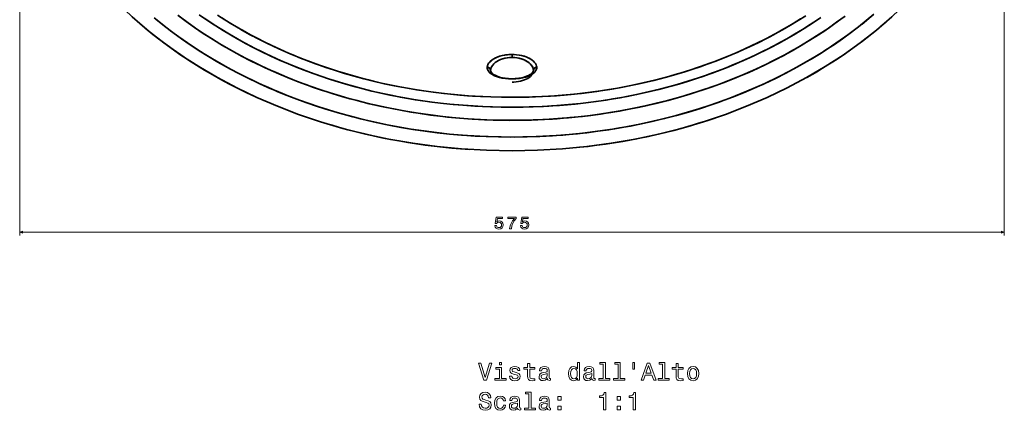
# Model space of a CAD drawing. Extents: x 307 to 1725, y 54 to 1408.
# Tile 1 of 8: x 307 to 882, y 54 to 282. Entities that reach past the tile are written whole.
import ezdxf

# ---------------------------------------------------------------- set-up
doc = ezdxf.new("R2010")
doc.units = 0

msp = doc.modelspace()

# ---------------------------------------------------------------- linework, layer by layer
at = {"color": 7, "lineweight": 13}
for p, q in [((307, 418.5), (307, 155.99)), ((882, 418.5), (882, 155.99)), ((307, 157.99), (882, 157.99))]:
    msp.add_line(p, q, dxfattribs=at)
at = {"color": 7, "lineweight": 35, "ltscale": 0.043268}
msp.add_line((594.5, 261.73), (594.5, 260), dxfattribs=at)
msp.add_line((594.5, 261.73), (594.5, 260), dxfattribs=at)
at = {"color": 7, "lineweight": 35, "ltscale": 0.000993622}
msp.add_line((542.31, 234.68), (542.35, 234.67), dxfattribs=at)
at = {"color": 7, "lineweight": 35, "ltscale": 0.000848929}
msp.add_line((542.31, 234.68), (542.34, 234.67), dxfattribs=at)
at = {"color": 7, "lineweight": 35}
for points in [[(805.82, 285.14), (801.4, 281.44), (796.88, 277.83), (792.26, 274.32), (787.54, 270.9), (782.74, 267.58), (777.84, 264.35), (775.01, 262.56), (772.16, 260.79), (769.27, 259.05), (766.36, 257.34), (760.47, 254.03), (754.48, 250.84), (748.4, 247.78), (742.24, 244.85), (735.99, 242.04), (729.66, 239.37), (723.25, 236.82), (716.78, 234.41), (710.25, 232.13), (703.66, 229.98), (697.01, 227.96), (690.31, 226.07), (683.56, 224.31), (676.77, 222.69), (669.93, 221.2), (663.64, 219.95), (657.32, 218.81), (650.97, 217.78), (644.6, 216.86), (638.21, 216.05), (631.8, 215.36), (627.95, 214.99), (624.1, 214.67), (620.24, 214.38), (616.37, 214.14), (608.64, 213.77), (600.89, 213.55), (593.72, 213.5), (586.55, 213.58), (579.38, 213.8), (572.23, 214.16), (565.08, 214.65), (557.94, 215.28), (550.83, 216.05), (543.73, 216.95), (536.66, 217.99), (529.62, 219.17), (522.61, 220.48), (515.53, 221.95), (508.49, 223.57), (501.5, 225.32), (494.56, 227.22), (487.66, 229.26), (480.83, 231.43), (474.06, 233.75), (467.35, 236.21), (460.71, 238.81), (457.41, 240.17), (454.12, 241.56), (450.89, 242.98), (447.67, 244.43), (443.4, 246.42), (439.17, 248.48), (434.97, 250.6), (429.79, 253.34), (424.68, 256.17), (419.64, 259.1), (414.68, 262.12), (409.79, 265.24), (404.99, 268.45), (399.97, 271.96), (395.06, 275.58), (390.25, 279.3), (385.55, 283.13)], [(386.69, 282.19), (391.51, 278.31), (396.45, 274.54), (401.48, 270.89), (406.62, 267.34), (411.85, 263.91), (417.17, 260.59), (422.77, 257.27), (428.45, 254.07), (434.22, 250.99), (440.07, 248.04), (445.99, 245.2), (451.99, 242.49), (458.05, 239.9), (464.17, 237.43), (470.35, 235.09), (475.97, 233.08), (481.62, 231.17), (487.32, 229.36), (493.05, 227.65), (498.81, 226.04), (502.44, 225.08), (506.07, 224.16), (513.37, 222.43), (520.72, 220.86), (528.1, 219.44), (535.53, 218.17), (543, 217.05), (550.49, 216.09), (558, 215.28), (565.53, 214.62), (573.08, 214.11), (580.63, 213.76), (588.2, 213.55), (595.76, 213.5), (603.33, 213.6), (610.7, 213.85), (618.07, 214.24), (625.42, 214.77), (632.76, 215.45), (640.08, 216.28), (647.38, 217.25), (654.65, 218.36), (661.89, 219.62), (669.1, 221.03), (676.28, 222.58), (683.41, 224.28), (690.5, 226.12), (697.53, 228.11), (704.52, 230.25), (711.44, 232.53), (714.89, 233.73), (718.32, 234.97), (721.72, 236.24), (725.1, 237.54), (731.66, 240.2), (738.15, 243), (741.37, 244.45), (744.57, 245.94), (747.74, 247.46), (750.89, 249.01), (756.1, 251.68), (761.24, 254.45), (766.32, 257.32), (771.33, 260.28), (776.27, 263.34), (781.12, 266.5), (786.19, 269.96), (791.17, 273.52), (796.04, 277.19), (800.82, 280.96), (805.48, 284.84)], [(789.03, 284.12), (784.1, 280.46), (779.07, 276.91), (773.94, 273.47), (768.72, 270.15), (763.42, 266.94), (758.03, 263.85), (753.09, 261.15), (748.09, 258.54), (743.03, 256.03), (737.91, 253.61), (732.74, 251.28), (728.39, 249.42), (724.01, 247.62), (719.6, 245.89), (716.27, 244.63), (712.93, 243.4), (706.19, 241.07), (699.4, 238.88), (692.55, 236.84), (685.65, 234.94), (678.7, 233.18), (671.71, 231.57), (664.69, 230.1), (657.63, 228.78), (650.54, 227.6), (643.15, 226.52), (635.74, 225.6), (628.31, 224.83), (620.86, 224.22), (613.4, 223.76), (605.93, 223.45), (598.46, 223.29), (590.98, 223.29), (583.5, 223.43), (576.03, 223.74), (568.74, 224.18), (561.46, 224.76), (554.19, 225.5), (546.94, 226.38), (539.71, 227.41), (532.51, 228.58), (525.34, 229.9), (518.21, 231.37), (511.11, 232.99), (504.06, 234.75), (497.05, 236.67), (490.1, 238.73), (486.64, 239.82), (483.2, 240.94), (478.63, 242.5), (474.09, 244.12), (469.58, 245.82), (463.1, 248.39), (456.69, 251.1), (453.51, 252.51), (450.34, 253.96), (447.21, 255.43), (444.1, 256.94), (438.96, 259.54), (433.87, 262.24), (428.85, 265.04), (423.89, 267.94), (419.01, 270.93), (414.21, 274.03), (409.18, 277.42), (404.25, 280.93), (399.42, 284.55)], [(399.59, 284.41), (404.57, 280.7), (409.65, 277.1), (414.84, 273.61), (420.11, 270.25), (425.48, 267), (430.99, 263.83), (436.59, 260.78), (442.27, 257.85), (448.02, 255.05), (453.84, 252.36), (459.72, 249.79), (465.66, 247.35), (471.67, 245.02), (477.2, 243), (482.78, 241.08), (488.4, 239.26), (494.06, 237.53), (499.75, 235.91), (503.32, 234.95), (506.9, 234.02), (510.5, 233.13), (514.12, 232.28), (521.37, 230.7), (528.42, 229.32), (535.5, 228.07), (542.62, 226.97), (549.75, 226.02), (556.91, 225.21), (564.08, 224.54), (571.27, 224.01), (578.47, 223.62), (585.68, 223.38), (593.3, 223.27), (600.92, 223.33), (608.54, 223.54), (616.16, 223.91), (623.76, 224.44), (627.56, 224.77), (631.36, 225.13), (635.14, 225.53), (638.92, 225.98), (645.62, 226.87), (652.31, 227.88), (658.97, 229.02), (665.61, 230.29), (672.21, 231.68), (678.78, 233.2), (685.32, 234.85), (691.81, 236.63), (698.26, 238.53), (704.84, 240.62), (711.37, 242.85), (717.84, 245.21), (724.25, 247.71), (730.59, 250.35), (736.86, 253.13), (743.05, 256.04), (746.12, 257.55), (749.16, 259.09), (753.19, 261.2), (757.18, 263.37), (761.12, 265.6), (766.54, 268.81), (771.87, 272.13), (777.11, 275.57), (782.26, 279.13), (787.3, 282.81)], [(594.5, 230.94), (588.19, 230.99), (581.87, 231.15), (577.29, 231.33), (572.7, 231.58), (568.12, 231.88), (563.54, 232.23), (558.15, 232.73), (552.77, 233.31), (547.94, 233.9), (542.41, 234.66), (538.04, 235.33), (533.69, 236.05), (529.27, 236.84), (524.85, 237.69), (518.99, 238.92), (512.59, 240.38), (507.53, 241.63), (501.89, 243.13), (496.29, 244.73), (490.74, 246.42), (487.29, 247.52), (482.83, 249.02), (478.4, 250.58), (473.06, 252.57), (469.12, 254.1), (463.93, 256.23), (458.73, 258.47), (453.69, 260.76), (448.69, 263.15), (443.75, 265.63), (438.92, 268.17), (434.16, 270.79), (429.53, 273.47), (424.96, 276.24), (420.51, 279.06), (416.13, 281.97), (411.87, 284.92)], [(415.1, 282.67), (418.32, 280.5), (421.58, 278.37), (425.78, 275.74), (430.03, 273.18), (434.32, 270.7), (438.72, 268.27), (444.15, 265.42), (449.64, 262.68), (453.38, 260.9), (457.17, 259.17), (461.01, 257.47), (464.86, 255.84), (470.76, 253.46), (476.77, 251.18), (482.85, 249.02), (487.96, 247.31), (491.03, 246.33), (496.97, 244.53), (502.95, 242.84), (508.98, 241.27), (512.73, 240.35), (517.88, 239.16), (523.06, 238.05), (527.47, 237.18), (531.89, 236.36), (537.1, 235.48), (542.34, 234.67), (547.6, 233.95), (554.4, 233.13), (560.17, 232.54), (565.94, 232.04), (571.73, 231.64), (577.5, 231.32), (583.19, 231.11), (588.85, 230.98), (594.5, 230.94)], [(594.5, 236.71), (588.29, 236.76), (582.06, 236.92), (577.54, 237.1), (573, 237.34), (568.47, 237.64), (563.95, 238), (558.61, 238.5), (553.28, 239.08), (548.52, 239.67), (543.1, 240.42), (538.79, 241.08), (534.5, 241.8), (530.11, 242.59), (525.73, 243.44), (519.9, 244.66), (513.57, 246.12), (510.73, 246.82), (504.61, 248.41), (498.54, 250.12), (492.53, 251.95), (489.13, 253.04), (484.39, 254.63), (479.68, 256.3), (475.7, 257.78), (473.08, 258.78), (469.19, 260.34), (465.32, 261.94), (460.17, 264.18), (455.5, 266.31), (450.88, 268.53), (446.3, 270.82), (441.78, 273.2), (437.07, 275.8), (435.9, 276.46), (431.34, 279.12), (426.85, 281.87), (422.5, 284.66)], [(594.5, 236.71), (588.36, 236.76), (582.2, 236.91), (576.02, 237.18), (571.49, 237.44), (566.97, 237.76), (560.86, 238.28), (554.76, 238.91), (548.72, 239.64), (542.73, 240.48), (536.77, 241.41), (530.19, 242.57), (528, 242.99), (522.14, 244.18), (518.21, 245.04), (514.28, 245.95), (507.89, 247.54), (502.26, 249.06), (496.67, 250.68), (490.29, 252.66), (485.84, 254.13), (482.1, 255.43), (476.77, 257.37), (470.95, 259.62), (466.47, 261.45), (463.93, 262.53), (458.83, 264.78), (453.81, 267.11), (449.72, 269.1), (445.68, 271.15), (441.67, 273.26), (437.11, 275.77), (434.92, 277.02), (429.92, 279.98), (424.98, 283.05)], [(594.5, 236.71), (597.05, 236.71), (604.47, 236.84), (611.92, 237.12), (615.84, 237.34), (620.41, 237.64), (624.97, 238), (631.08, 238.57), (637.15, 239.25), (643.19, 240.03), (646.18, 240.46), (651.7, 241.33), (657.2, 242.28), (660.16, 242.83), (666.68, 244.14), (670.98, 245.08), (675.27, 246.08), (679.53, 247.14), (684.69, 248.5), (689.81, 249.94), (694.9, 251.46), (698.36, 252.55), (703.44, 254.23), (708.49, 256), (713.58, 257.88), (718.35, 259.75), (723.09, 261.69), (726.29, 263.06), (729.78, 264.6), (733.25, 266.19), (738.18, 268.56), (743.06, 271.01), (747.84, 273.53), (752.55, 276.15), (757.12, 278.8), (761.64, 281.55), (766.02, 284.34)], [(594.5, 230.94), (600.99, 230.99), (606.95, 231.14), (612.93, 231.39), (617.57, 231.65), (622.22, 231.97), (626.83, 232.35), (631.43, 232.79), (635.99, 233.28), (640.53, 233.83), (645.05, 234.44), (649.55, 235.11), (653.43, 235.73), (657.3, 236.4), (661.72, 237.22), (667.23, 238.32), (671.6, 239.27), (675.93, 240.27), (680.22, 241.32), (684.5, 242.43), (690.86, 244.19), (697.15, 246.07), (700.29, 247.06), (705.94, 248.94), (711.54, 250.92), (714.54, 252.04), (719.5, 253.95), (724.42, 255.96), (728.26, 257.59), (733.23, 259.8), (738.15, 262.1), (743.02, 264.49), (747.83, 266.97), (751.38, 268.87), (754.91, 270.84), (760.02, 273.8), (765.06, 276.88), (770.02, 280.06), (774.9, 283.36)], [(763.03, 282.42), (758.7, 279.75), (755.35, 277.76), (751.97, 275.82), (748.51, 273.9), (745.03, 272.04), (741.49, 270.21), (737.92, 268.43), (734.25, 266.67), (730.55, 264.95), (724.93, 262.47), (723.06, 261.68), (717.76, 259.51), (712.42, 257.44), (709.47, 256.35), (704.47, 254.58), (699.43, 252.89), (695.33, 251.59), (690.76, 250.21), (686.17, 248.9), (681.55, 247.66), (677.36, 246.59), (673.1, 245.57), (668.82, 244.6), (663.02, 243.39), (656.19, 242.1), (652.35, 241.43), (648.49, 240.81), (644.03, 240.15), (639.56, 239.55), (635.08, 239.01), (630.59, 238.52), (626.07, 238.09), (621.54, 237.72), (616.96, 237.4), (612.38, 237.15), (606.52, 236.9), (600.68, 236.76), (594.5, 236.71)], [(594.5, 230.94), (597.07, 230.95), (604.55, 231.07), (612.06, 231.35), (616.01, 231.56), (620.63, 231.86), (625.24, 232.22), (629.86, 232.63), (634.48, 233.11), (637.54, 233.46), (642.09, 234.04), (646.63, 234.67), (653.7, 235.77), (657.75, 236.48), (661.45, 237.17), (667.28, 238.33), (672.3, 239.42), (677.29, 240.59), (681.49, 241.64), (686.68, 243.01), (691.84, 244.47), (696.95, 246.01), (701.09, 247.32), (706.24, 249.05), (711.35, 250.86), (714.98, 252.2), (720.09, 254.19), (725.15, 256.26), (729.04, 257.93), (732.23, 259.34), (735.4, 260.8), (740.37, 263.18), (745.28, 265.64), (750.15, 268.2), (754.92, 270.84), (759.53, 273.51), (764.08, 276.27), (768.58, 279.12), (772.92, 282)], [(802.88, 282.66), (798.94, 279.46)], [(594.5, 261.73), (592.63, 261.66), (590.77, 261.45), (588.97, 261.11), (587.4, 260.69), (585.92, 260.17), (584.55, 259.55), (583.32, 258.84), (582.76, 258.46), (582.25, 258.06), (581.47, 257.33), (580.85, 256.56), (580.6, 256.16), (580.39, 255.75), (580.24, 255.35), (580.13, 254.95), (580.06, 254.56), (580.04, 254.18)], [(580.04, 254.18), (580.06, 254.55), (580.12, 254.92), (580.36, 255.67), (580.75, 256.4), (581.27, 257.11), (581.93, 257.78), (582.65, 258.38), (583.47, 258.94), (584.36, 259.45), (585.08, 259.81), (585.84, 260.13), (587.25, 260.64), (588.75, 261.06), (590.3, 261.38), (591.89, 261.59), (593.19, 261.69), (594.5, 261.73)], [(582, 252.38), (582.08, 253.19), (582.31, 253.99), (582.7, 254.78), (583.23, 255.55), (583.9, 256.29), (584.7, 256.98), (585.62, 257.62), (586.65, 258.21), (587.77, 258.72), (589.01, 259.17), (590.32, 259.52), (591.68, 259.78), (593.08, 259.94), (594.5, 260)], [(582, 252.38), (582.08, 253.19), (582.32, 254), (582.7, 254.79), (583.23, 255.55), (583.9, 256.28), (584.7, 256.98), (585.62, 257.63), (586.65, 258.21), (587.76, 258.72), (589.09, 259.19), (590.5, 259.57), (591.96, 259.82), (593.45, 259.97), (594.5, 260)], [(608.96, 254.18), (608.94, 254.55), (608.88, 254.92), (608.64, 255.66), (608.26, 256.39), (607.73, 257.1), (607.08, 257.78), (606.34, 258.38), (605.51, 258.95), (604.59, 259.48), (603.86, 259.83), (603.1, 260.16), (602.27, 260.47), (601.4, 260.75), (600.03, 261.11), (598.61, 261.39), (597.15, 261.59), (595.83, 261.69), (594.5, 261.73)], [(608.96, 254.18), (608.94, 254.55), (608.88, 254.92), (608.64, 255.67), (608.26, 256.4), (607.73, 257.11), (607.07, 257.78), (606.35, 258.38), (605.53, 258.94), (604.64, 259.45), (603.92, 259.81), (603.16, 260.13), (601.75, 260.64), (600.26, 261.06), (598.7, 261.38), (597.11, 261.59), (595.81, 261.69), (594.5, 261.73)], [(594.5, 260), (596.07, 259.93), (597.61, 259.74), (599.11, 259.42), (600.53, 258.99), (601.64, 258.55), (602.67, 258.04), (603.62, 257.47), (604.46, 256.85), (605.15, 256.23), (605.74, 255.58), (606.21, 254.93), (606.58, 254.25), (606.83, 253.57), (606.96, 252.98), (607, 252.38)], [(607, 252.38), (606.98, 252.79), (606.92, 253.19), (606.68, 254), (606.3, 254.79), (605.77, 255.55), (605.1, 256.28), (604.3, 256.98), (603.38, 257.63), (602.36, 258.21), (601.24, 258.72), (599.99, 259.17), (598.67, 259.53), (597.31, 259.79), (595.91, 259.94), (594.5, 260)], [(580.04, 254.18), (580.09, 253.62), (580.23, 253.07), (580.45, 252.53), (580.68, 252.14), (580.95, 251.76), (581.27, 251.38), (581.64, 251.02), (582.31, 250.47), (583.08, 249.97), (583.94, 249.5), (584.63, 249.18), (585.37, 248.89), (586.95, 248.38), (588.73, 247.96), (590.61, 247.66), (592.54, 247.48), (594.5, 247.42)], [(580.04, 254.18), (580.5, 254.12), (580.94, 253.97), (581.32, 253.73), (581.64, 253.41), (581.86, 253.05), (581.98, 252.64), (582, 252.38)], [(580.04, 254.18), (580.45, 254.13), (580.84, 254.01), (581.2, 253.82), (581.5, 253.57), (581.74, 253.26), (581.91, 252.92), (581.98, 252.65), (582, 252.38)], [(580.04, 254.18), (580.06, 253.79), (580.13, 253.42), (580.23, 253.04), (580.38, 252.67), (580.8, 251.96), (581.37, 251.28), (581.97, 250.74), (582.66, 250.23), (583.45, 249.76), (584.08, 249.43), (584.76, 249.13), (585.95, 248.69), (587.22, 248.31), (588.54, 248), (589.57, 247.81), (590.62, 247.66), (592.77, 247.47), (594.5, 247.42)], [(594.5, 247.42), (596.53, 247.49), (598.53, 247.68), (600.47, 248), (601.41, 248.21), (602.31, 248.45), (603.17, 248.73), (603.99, 249.03), (604.76, 249.36), (605.47, 249.71), (606.35, 250.23), (607.11, 250.8), (607.76, 251.41), (608.27, 252.06), (608.65, 252.75), (608.88, 253.45), (608.96, 254.18)], [(594.5, 247.42), (596.69, 247.5), (597.8, 247.59), (598.89, 247.73), (599.91, 247.89), (600.91, 248.1), (602.5, 248.51), (603.99, 249.03), (604.72, 249.34), (605.41, 249.68), (605.99, 250.01), (606.52, 250.35), (607.34, 251), (608, 251.69), (608.27, 252.06), (608.5, 252.44), (608.68, 252.82), (608.82, 253.21), (608.92, 253.69), (608.96, 254.18)], [(608.96, 254.18), (608.55, 254.13), (608.16, 254.01), (607.8, 253.82), (607.5, 253.57), (607.26, 253.26), (607.09, 252.92), (607.02, 252.65), (607, 252.38)], [(608.96, 254.18), (608.5, 254.12), (608.06, 253.97), (607.68, 253.73), (607.36, 253.41), (607.14, 253.05), (607.02, 252.64), (607, 252.38)], [(594.5, 247.58), (592.42, 247.65), (590.59, 247.84), (588.86, 248.13), (587.18, 248.55), (585.83, 249.01), (584.65, 249.54), (583.75, 250.06), (583.08, 250.56), (582.58, 251.05), (582.25, 251.52), (582.06, 251.96), (582, 252.38)], [(607, 252.38), (606.93, 251.65), (606.73, 250.92), (606.39, 250.22), (605.93, 249.55), (605.32, 248.9), (604.59, 248.29), (603.74, 247.73), (602.78, 247.23), (601.78, 246.81), (600.7, 246.44), (599.56, 246.14), (598.25, 245.88), (596.9, 245.7), (595.52, 245.6), (594.5, 245.58)], [(607, 252.38), (606.93, 251.91), (606.71, 251.45), (606.37, 250.99), (605.84, 250.49), (605.15, 249.99), (604.18, 249.45), (603.03, 248.96), (601.66, 248.5), (600.14, 248.13), (598.41, 247.84), (596.38, 247.64), (594.5, 247.58)]]:
    msp.add_lwpolyline(points, dxfattribs=at)
at = {"color": 7, "lineweight": 13}
for points in [[(584.53, 161.82), (584.75, 160.99), (585.24, 160.35), (585.97, 159.94), (586.9, 159.79), (587.92, 159.97), (588.71, 160.47), (589.22, 161.26), (589.41, 162.26), (589.24, 163.2), (588.75, 163.94), (588, 164.41), (587.02, 164.58), (586.26, 164.46), (585.68, 164.13), (585.96, 166.02), (589.03, 166.02), (589.03, 166.84), (585.28, 166.84), (584.73, 163.13), (585.54, 163.13), (586.12, 163.61), (586.87, 163.78), (587.51, 163.67), (588.01, 163.34), (588.32, 162.85), (588.43, 162.21), (588.32, 161.58), (588, 161.08), (587.5, 160.77), (586.87, 160.66), (586.33, 160.73), (585.92, 160.96), (585.62, 161.33), (585.46, 161.82)], [(593.1, 159.99), (594.12, 159.99), (594.45, 161.66), (595.03, 163.21), (595.86, 164.65), (596.94, 166.01), (596.94, 166.84), (592.14, 166.84), (592.14, 165.93), (595.97, 165.93), (594.86, 164.56), (594.03, 163.14), (593.44, 161.63)], [(599.47, 161.82), (599.69, 160.99), (600.19, 160.35), (600.91, 159.94), (601.84, 159.79), (602.86, 159.97), (603.66, 160.47), (604.16, 161.26), (604.35, 162.26), (604.18, 163.2), (603.7, 163.94), (602.94, 164.41), (601.96, 164.58), (601.21, 164.46), (600.62, 164.13), (600.9, 166.02), (603.97, 166.02), (603.97, 166.84), (600.23, 166.84), (599.67, 163.13), (600.48, 163.13), (601.06, 163.61), (601.81, 163.78), (602.46, 163.67), (602.95, 163.34), (603.26, 162.85), (603.37, 162.21), (603.26, 161.58), (602.94, 161.08), (602.45, 160.77), (601.81, 160.66), (601.28, 160.73), (600.86, 160.96), (600.56, 161.33), (600.41, 161.82)], [(581.34, 81.64), (578.84, 73.12), (576.26, 81.64), (574.89, 81.64), (578.12, 71.62), (579.56, 71.62), (582.71, 81.64)], [(588.45, 81.97), (587.11, 81.97), (587.11, 80.53), (588.45, 80.53)], [(603.58, 78.02), (603.58, 74.15), (603.66, 72.89), (604.07, 72.03), (604.87, 71.52), (606.24, 71.35), (607.74, 71.42), (607.74, 72.52), (606.65, 72.43), (605.65, 72.55), (605.12, 72.91), (604.89, 73.51), (604.85, 74.36), (604.85, 78.02), (607.74, 78.02), (607.74, 79.1), (604.85, 79.1), (604.85, 81.36), (603.58, 81.36), (603.58, 79.1), (601.39, 79.1), (601.39, 78.02)], [(632.66, 72.82), (632.66, 71.62), (633.92, 71.62), (633.92, 81.97), (632.67, 81.97), (632.67, 78.18), (631.7, 79.28), (631.11, 79.53), (630.44, 79.64), (629.21, 79.35), (628.26, 78.54), (627.64, 77.24), (627.43, 75.5), (627.64, 73.76), (628.26, 72.45), (629.21, 71.62), (630.44, 71.35), (631.11, 71.45), (631.72, 71.71)], [(647.77, 80.9), (647.77, 72.69), (645.16, 72.69), (645.16, 71.62), (651.63, 71.62), (651.63, 72.69), (649.04, 72.69), (649.04, 81.97), (645.78, 81.97), (645.78, 80.9)], [(656.45, 80.9), (656.45, 72.69), (653.84, 72.69), (653.84, 71.62), (660.31, 71.62), (660.31, 72.69), (657.71, 72.69), (657.71, 81.97), (654.46, 81.97), (654.46, 80.9)], [(665.11, 81.98), (665.11, 78.06), (666.07, 78.06), (666.07, 81.98)], [(669.87, 71.62), (671.2, 71.62), (672.25, 74.56), (676.24, 74.56), (677.3, 71.62), (678.65, 71.62), (674.99, 81.64), (673.52, 81.64)], [(682.47, 80.9), (682.47, 72.69), (679.86, 72.69), (679.86, 71.62), (686.33, 71.62), (686.33, 72.69), (683.74, 72.69), (683.74, 81.97), (680.48, 81.97), (680.48, 80.9)], [(690.32, 78.02), (690.32, 74.15), (690.41, 72.89), (690.81, 72.03), (691.62, 71.52), (692.99, 71.35), (694.49, 71.42), (694.49, 72.52), (693.39, 72.43), (692.4, 72.55), (691.86, 72.91), (691.63, 73.51), (691.59, 74.36), (691.59, 78.02), (694.49, 78.02), (694.49, 79.1), (691.59, 79.1), (691.59, 81.36), (690.32, 81.36), (690.32, 79.1), (688.13, 79.1), (688.13, 78.02)], [(588.4, 72.69), (588.4, 79.1), (585.15, 79.1), (585.15, 78.02), (587.14, 78.02), (587.14, 72.69), (584.54, 72.69), (584.54, 71.62), (591.03, 71.62), (591.03, 72.69)], [(596.99, 76.13), (595.77, 76.42), (594.86, 76.75), (594.56, 77.43), (594.64, 77.91), (594.95, 78.25), (595.44, 78.47), (596.14, 78.55), (596.82, 78.47), (597.35, 78.21), (597.7, 77.82), (597.84, 77.3), (599.08, 77.3), (599.08, 77.33), (598.87, 78.27), (598.28, 79), (597.35, 79.46), (596.14, 79.64), (594.92, 79.46), (594.02, 78.99), (593.46, 78.28), (593.29, 77.39), (593.42, 76.52), (593.82, 75.92), (594.49, 75.49), (595.45, 75.18), (596.86, 74.84), (597.73, 74.48), (597.96, 74.19), (598.04, 73.76), (597.91, 73.22), (597.57, 72.82), (597.01, 72.56), (596.26, 72.47), (595.47, 72.56), (594.89, 72.86), (594.5, 73.35), (594.34, 74.03), (593.12, 74.03), (593.32, 72.88), (593.91, 72.04), (594.85, 71.54), (596.14, 71.35), (597.5, 71.54), (598.49, 72.04), (599.1, 72.85), (599.31, 73.9), (599.15, 74.81), (598.71, 75.43), (597.97, 75.83)], [(615.15, 72.63), (615.15, 72.59), (615.22, 72.1), (615.44, 71.75), (616.34, 71.48), (617.05, 71.6), (617.05, 72.57), (616.75, 72.53), (616.34, 72.72), (616.27, 73.3), (616.27, 77.3), (616.1, 78.32), (615.6, 79.04), (614.72, 79.48), (613.48, 79.64), (612.27, 79.46), (611.37, 78.97), (610.81, 78.21), (610.62, 77.2), (610.62, 77.11), (611.76, 77.11), (611.86, 77.72), (612.18, 78.15), (612.7, 78.41), (613.43, 78.51), (614.14, 78.44), (614.64, 78.22), (614.95, 77.85), (615.05, 77.33), (614.99, 76.72), (614.76, 76.42), (614.18, 76.28), (613.1, 76.16), (611.86, 75.9), (610.98, 75.44), (610.47, 74.72), (610.31, 73.66), (610.45, 72.7), (610.9, 72), (611.62, 71.55), (612.61, 71.39), (613.95, 71.7)], [(615, 74.33), (614.83, 73.58), (614.37, 73.01), (613.68, 72.63), (612.83, 72.5), (612.28, 72.57), (611.89, 72.81), (611.65, 73.21), (611.57, 73.77), (611.63, 74.28), (611.86, 74.64), (612.79, 75.04), (613.95, 75.21), (615, 75.56)], [(630.65, 78.5), (631.49, 78.3), (632.12, 77.73), (632.5, 76.8), (632.64, 75.5), (632.5, 74.19), (632.12, 73.25), (631.49, 72.68), (630.65, 72.49), (629.86, 72.68), (629.26, 73.25), (628.85, 74.2), (628.72, 75.5), (628.85, 76.78), (629.26, 77.72), (629.86, 78.3)], [(641.17, 72.63), (641.17, 72.59), (641.24, 72.1), (641.46, 71.75), (642.37, 71.48), (643.07, 71.6), (643.07, 72.57), (642.77, 72.53), (642.37, 72.72), (642.3, 73.3), (642.3, 77.3), (642.12, 78.32), (641.62, 79.04), (640.74, 79.48), (639.5, 79.64), (638.29, 79.46), (637.4, 78.97), (636.83, 78.21), (636.65, 77.2), (636.65, 77.11), (637.79, 77.11), (637.89, 77.72), (638.2, 78.15), (638.72, 78.41), (639.46, 78.51), (640.16, 78.44), (640.67, 78.22), (640.97, 77.85), (641.07, 77.33), (641.01, 76.72), (640.78, 76.42), (640.21, 76.28), (639.13, 76.16), (637.89, 75.9), (637.01, 75.44), (636.49, 74.72), (636.33, 73.66), (636.47, 72.7), (636.92, 72), (637.64, 71.55), (638.64, 71.39), (639.98, 71.7)], [(641.03, 74.33), (640.85, 73.58), (640.39, 73.01), (639.7, 72.63), (638.85, 72.5), (638.3, 72.57), (637.91, 72.81), (637.67, 73.21), (637.6, 73.77), (637.66, 74.28), (637.89, 74.64), (638.81, 75.04), (639.98, 75.21), (641.03, 75.56)], [(672.71, 75.79), (674.26, 80.2), (675.8, 75.79)], [(696.92, 75.49), (697.15, 73.73), (697.81, 72.43), (698.87, 71.62), (700.28, 71.35), (701.68, 71.62), (702.73, 72.42), (703.39, 73.71), (703.64, 75.49), (703.39, 77.24), (702.73, 78.55), (701.68, 79.35), (700.28, 79.64), (698.87, 79.35), (697.81, 78.54), (697.15, 77.24)], [(698.22, 75.5), (698.35, 76.8), (698.75, 77.73), (699.4, 78.31), (700.28, 78.51), (701.14, 78.31), (701.79, 77.75), (702.19, 76.8), (702.34, 75.5), (702.19, 74.19), (701.79, 73.24), (701.14, 72.66), (700.28, 72.47), (699.4, 72.66), (698.75, 73.24), (698.35, 74.19)], [(576.56, 57.65), (575.25, 57.65), (575.54, 56.12), (576.26, 55), (577.37, 54.32), (578.87, 54.07), (580.35, 54.3), (581.46, 54.94), (582.17, 55.93), (582.43, 57.24), (582.21, 58.43), (581.6, 59.19), (580.62, 59.69), (579.31, 60.07), (578.19, 60.34), (577.45, 60.66), (577.04, 61.12), (576.91, 61.84), (577.04, 62.49), (577.41, 62.98), (577.99, 63.31), (578.78, 63.43), (579.59, 63.28), (580.22, 62.89), (580.64, 62.24), (580.84, 61.36), (582.15, 61.36), (582.15, 61.39), (581.92, 62.75), (581.24, 63.76), (580.18, 64.39), (578.74, 64.61), (577.44, 64.39), (576.43, 63.79), (575.78, 62.85), (575.55, 61.64), (575.74, 60.56), (576.29, 59.82), (577.15, 59.33), (578.33, 58.96), (579.5, 58.63), (580.38, 58.31), (580.91, 57.85), (581.1, 57.1), (580.93, 56.34), (580.48, 55.76), (579.8, 55.4), (578.92, 55.28), (577.94, 55.44), (577.19, 55.9), (576.72, 56.65)], [(604.4, 63.63), (604.4, 55.41), (601.79, 55.41), (601.79, 54.35), (608.26, 54.35), (608.26, 55.41), (605.67, 55.41), (605.67, 64.69), (602.41, 64.69), (602.41, 63.63)], [(647.97, 54.35), (649.28, 54.35), (649.28, 64.42), (648.3, 64.42), (648.04, 63.54), (647.53, 62.95), (646.73, 62.6), (645.64, 62.49), (645.64, 61.47), (647.97, 61.47)], [(665.32, 54.35), (666.63, 54.35), (666.63, 64.42), (665.65, 64.42), (665.39, 63.54), (664.87, 62.95), (664.08, 62.6), (662.99, 62.49), (662.99, 61.47), (665.32, 61.47)], [(589.46, 59.52), (590.71, 59.52), (590.45, 60.67), (589.83, 61.58), (588.87, 62.14), (587.61, 62.36), (586.23, 62.07), (585.18, 61.26), (584.51, 59.95), (584.28, 58.19), (584.5, 56.45), (585.15, 55.15), (586.17, 54.35), (587.57, 54.07), (588.81, 54.29), (589.77, 54.89), (590.44, 55.85), (590.72, 57.11), (589.51, 57.11), (589.3, 56.31), (588.89, 55.7), (588.32, 55.33), (587.61, 55.21), (586.73, 55.4), (586.1, 55.98), (585.71, 56.91), (585.58, 58.24), (585.71, 59.53), (586.11, 60.47), (586.76, 61.05), (587.61, 61.25), (588.36, 61.12), (588.92, 60.79), (589.3, 60.24)], [(597.8, 55.36), (597.8, 55.31), (597.87, 54.82), (598.09, 54.48), (599, 54.2), (599.7, 54.32), (599.7, 55.3), (599.4, 55.26), (599, 55.44), (598.92, 56.02), (598.92, 60.02), (598.75, 61.05), (598.25, 61.77), (597.37, 62.2), (596.13, 62.36), (594.92, 62.19), (594.02, 61.7), (593.46, 60.93), (593.28, 59.92), (593.28, 59.84), (594.41, 59.84), (594.51, 60.44), (594.83, 60.87), (595.35, 61.13), (596.09, 61.23), (596.79, 61.16), (597.3, 60.95), (597.6, 60.57), (597.7, 60.05), (597.64, 59.45), (597.41, 59.15), (596.83, 59), (595.75, 58.89), (594.51, 58.63), (593.64, 58.17), (593.12, 57.45), (592.96, 56.38), (593.1, 55.43), (593.55, 54.72), (594.27, 54.28), (595.26, 54.12), (596.6, 54.42)], [(597.66, 57.06), (597.48, 56.31), (597.02, 55.73), (596.33, 55.36), (595.48, 55.23), (594.93, 55.3), (594.54, 55.53), (594.3, 55.93), (594.23, 56.49), (594.28, 57), (594.51, 57.36), (595.44, 57.76), (596.6, 57.94), (597.66, 58.28)], [(615.15, 55.36), (615.15, 55.31), (615.22, 54.82), (615.44, 54.48), (616.34, 54.2), (617.05, 54.32), (617.05, 55.3), (616.75, 55.26), (616.34, 55.44), (616.27, 56.02), (616.27, 60.02), (616.1, 61.05), (615.6, 61.77), (614.72, 62.2), (613.48, 62.36), (612.27, 62.19), (611.37, 61.7), (610.81, 60.93), (610.62, 59.92), (610.62, 59.84), (611.76, 59.84), (611.86, 60.44), (612.18, 60.87), (612.7, 61.13), (613.43, 61.23), (614.14, 61.16), (614.64, 60.95), (614.95, 60.57), (615.05, 60.05), (614.99, 59.45), (614.76, 59.15), (614.18, 59), (613.1, 58.89), (611.86, 58.63), (610.98, 58.17), (610.47, 57.45), (610.31, 56.38), (610.45, 55.43), (610.9, 54.72), (611.62, 54.28), (612.61, 54.12), (613.95, 54.42)], [(615, 57.06), (614.83, 56.31), (614.37, 55.73), (613.68, 55.36), (612.83, 55.23), (612.28, 55.3), (611.89, 55.53), (611.65, 55.93), (611.57, 56.49), (611.63, 57), (611.86, 57.36), (612.79, 57.76), (613.95, 57.94), (615, 58.28)], [(621.21, 59.94), (623.2, 59.94), (623.2, 62.08), (621.21, 62.08)], [(655.91, 59.94), (657.9, 59.94), (657.9, 62.08), (655.91, 62.08)], [(621.21, 54.35), (623.2, 54.35), (623.2, 56.49), (621.21, 56.49)], [(655.91, 54.35), (657.9, 54.35), (657.9, 56.49), (655.91, 56.49)]]:
    msp.add_lwpolyline(points, close=True, dxfattribs=at)
for points in [[(308.93, 158.51), (307, 157.99), (308.93, 157.48)], [(880.07, 157.48), (882, 157.99), (880.07, 158.51)]]:
    msp.add_lwpolyline(points, dxfattribs=at)
at = {"color": 7, "lineweight": 35}
for centre, radius, start, end in [((592.18, 247.5), 2.32, 358.00005, 1.86867), ((596.48, 247.5), 1.98, 177.81321, 182.3404)]:
    msp.add_arc(centre, radius, start, end, dxfattribs=at)
for centre, major_axis, ratio, start_param, end_param in [((594.5, 420.5), (287.5, 0), 0.747826, 3.141593, 6.283185), ((594.5, 420.5), (287.5, 0), 0.747826, 3.141593, 6.283185), ((595.14, 421.15), (288.22, 0.91), 0.748266, 3.823761, 4.16107), ((592.92, 421.78), (289.19, -2.01), 0.748046, 5.361747, 5.580035), ((594.73, 422.96), (270.58, 0.37), 0.737993, 4.672065, 5.007406), ((594.13, 421.4), (288.17, -0.62), 0.749226, 4.852282, 5.138939), ((594.92, 421.84), (288.45, 0.72), 0.750004, 4.333846, 4.622865)]:
    msp.add_ellipse(centre, major_axis=major_axis, ratio=ratio, start_param=start_param, end_param=end_param, dxfattribs=at)

doc.saveas('drawing.dxf')
